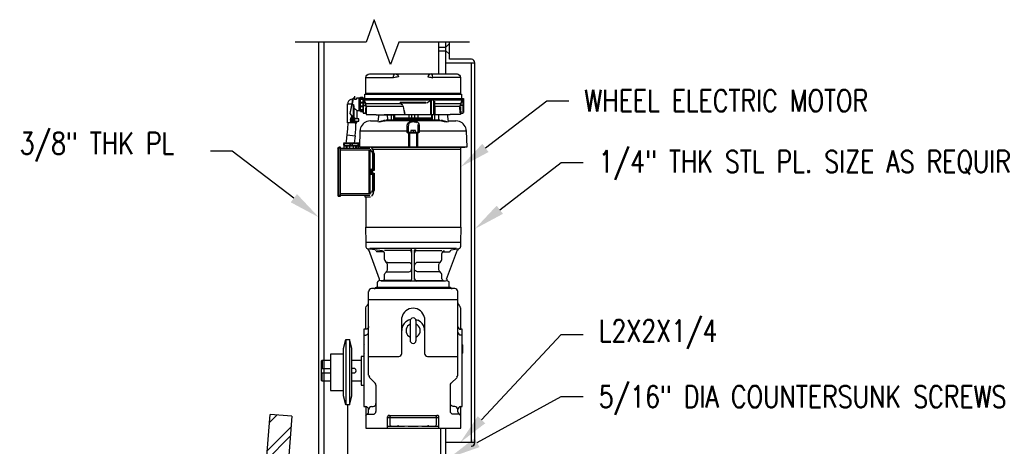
# Model space of a CAD drawing. Header units: inches. Extents: x -25 to 869, y 6 to 168.
# Tile 2 of 11: x -25 to 43, y 120 to 149. Entities that reach past the tile are written whole.
import ezdxf
from ezdxf import colors
from ezdxf.entities.mleader import LeaderData, LeaderLine
from ezdxf.math import Vec2, Vec3

# ---------------------------------------------------------------- set-up
doc = ezdxf.new("R2010")
doc.units = ezdxf.units.IN
doc.header["$MEASUREMENT"] = 0
for name, color, linetype in [('A-DETL-THIN', 1, 'Continuous'), ('M-DETL-PATT', 1, 'Continuous'), ('S-ANNO-NOTE', 2, 'Continuous')]:
    doc.layers.add(name, color=color, linetype=linetype)
doc.styles.add('Annotative', font='romans.shx', dxfattribs={"width": 0.8, "height": 0.125})

msp = doc.modelspace()

# ---------------------------------------------------------------- hatches: boundary and pattern name
at = {"layer": 'M-DETL-PATT', "lineweight": -3}
h = msp.add_hatch(dxfattribs=at)
h.set_pattern_fill('FP_2', color=8, style=0, pattern_type=2)
h.set_pattern_definition([(45, (-85.1276, -2.9779), (-1.18794, 1.18794), []), (45, (-85.1276, -1.1779), (-1.18794, 1.18794), [])])
h.paths.add_polyline_path([(-7.486, 105.5294), (-6.2228, 121.7656), (-7.7182, 121.8819), (-8.9353, 106.2392), (-8.2307, 106.2392), (-8.0366, 106.2136), (-7.8557, 106.1387), (-7.7004, 106.0195), (-7.5812, 105.8642), (-7.5063, 105.6833), (-7.4891, 105.553)])

# ---------------------------------------------------------------- linework, layer by layer
at = {"layer": 'A-DETL-THIN', "lineweight": -3}
for p, q in [((-0.5503, 149.041), (-1.1128, 147.4956)), ((0.5747, 145.9501), (-0.5503, 149.041)), ((-1.1128, 147.4956), (-5.9864, 147.4956)), ((-4.3647, 99.7367), (-4.3647, 147.4956)), ((-3.9914, 115.235), (-3.9914, 147.4956)), ((1.1372, 147.4956), (0.5747, 145.9501)), ((6.0108, 147.4956), (1.1372, 147.4956)), ((3.887, 147.4956), (3.887, 145.3178)), ((3.887, 147.1565), (4.3853, 147.1565)), ((4.3853, 145.3178), (4.3853, 147.4956)), ((4.3853, 147.1565), (4.6353, 147.4063)), ((4.6353, 146.3177), (4.6353, 147.4956)), ((3.887, 146.9084), (4.3869, 146.9084)), ((4.3869, 146.9084), (4.6353, 146.6598)), ((4.3853, 146.0677), (6.3853, 146.0677)), ((6.1386, 146.3209), (4.6353, 146.3177)), ((6.1353, 146.0677), (6.1353, 119.9478)), ((6.3853, 119.9478), (6.3853, 146.0677)), ((-1.1236, 145.0636), (-1.1033, 145.1551)), ((-1.1033, 145.1551), (-1.0524, 145.2365)), ((-1.0524, 145.2365), (-0.9711, 145.2873)), ((-0.9711, 145.2873), (-0.8795, 145.3077)), ((-0.8795, 145.3077), (5.151, 145.3077)), ((0.7781, 145.0636), (0.7883, 145.1551)), ((0.7883, 145.1551), (0.8086, 145.2365)), ((0.8086, 145.2365), (0.8391, 145.2873)), ((0.8391, 145.2873), (0.8798, 145.3077)), ((0.8798, 145.3077), (0.9611, 145.2975)), ((0.9611, 145.2975), (1.0425, 145.2466)), ((1.073, 145.1043), (1.012, 145.0941)), ((1.0425, 145.2466), (1.0933, 145.1856)), ((1.1239, 145.1043), (1.073, 145.1043)), ((1.0933, 145.1856), (1.1239, 145.1043)), ((3.1679, 145.1856), (3.1374, 145.1043)), ((3.1374, 145.1043), (3.1883, 145.1043)), ((3.2188, 145.2466), (3.1679, 145.1856)), ((3.1883, 145.1043), (3.2493, 145.0941)), ((3.3001, 145.2975), (3.2188, 145.2466)), ((3.3815, 145.3077), (3.3001, 145.2975)), ((3.4222, 145.2873), (3.3815, 145.3077)), ((3.4527, 145.2365), (3.4222, 145.2873)), ((3.473, 145.1551), (3.4527, 145.2365)), ((3.4832, 145.0636), (3.473, 145.1551)), ((5.151, 145.3077), (5.2425, 145.2873)), ((5.2425, 145.2873), (5.3239, 145.2365)), ((5.3239, 145.2365), (5.3747, 145.1551)), ((5.3747, 145.1551), (5.395, 145.0636)), ((-1.1338, 143.9723), (-1.1338, 145.0636)), ((-1.1338, 145.0636), (0.7781, 145.0636)), ((0.8594, 145.0738), (0.7781, 145.0534)), ((0.9408, 145.0839), (0.8594, 145.0738)), ((1.012, 145.0941), (0.9408, 145.0839)), ((3.2493, 145.0941), (3.3205, 145.0839)), ((3.3205, 145.0839), (3.4018, 145.0738)), ((3.4018, 145.0738), (3.4832, 145.0534)), ((5.395, 145.0636), (3.4832, 145.0636)), ((5.395, 145.0636), (5.395, 143.9723)), ((-1.9067, 143.7791), (-1.9067, 143.5553)), ((-1.8761, 143.5553), (-1.8761, 143.7791)), ((-1.1948, 143.6265), (-1.1948, 143.9113)), ((-1.1948, 143.9113), (5.4561, 143.9113)), ((-1.1643, 143.9418), (5.4256, 143.9418)), ((5.395, 143.9723), (-1.1338, 143.9723)), ((5.4561, 143.9113), (5.4561, 143.6265)), ((-2.3846, 141.9485), (-2.3846, 143.2604)), ((-2.3846, 143.2604), (-2.0728, 143.2604)), ((-2.3643, 143.3519), (-2.3745, 143.2604)), ((-2.3134, 143.4435), (-2.3643, 143.3519)), ((-2.2524, 143.5045), (-2.3134, 143.4435)), ((-2.1609, 143.5553), (-2.2524, 143.5045)), ((-2.2117, 142.5791), (-1.9982, 143.6265)), ((-2.2016, 142.5791), (-2.0694, 143.2197)), ((-2.0694, 143.5655), (-2.1609, 143.5553)), ((-1.988, 143.6367), (-2.0694, 143.2197)), ((-2.0085, 143.5757), (-2.0694, 143.5757)), ((-2.0694, 143.5757), (-2.0694, 143.2774)), ((-2.0694, 143.2197), (-1.9778, 143.2197)), ((-1.927, 143.6367), (-1.988, 143.6367)), ((-1.9778, 142.3248), (-1.9778, 143.2197)), ((-1.9778, 143.2197), (-1.9677, 143.1587)), ((-1.9677, 143.1587), (-1.9677, 142.335)), ((-1.9677, 143.1587), (-1.9575, 143.1282)), ((-1.9575, 143.1282), (-1.9575, 142.335)), ((-1.927, 143.5655), (-1.927, 143.6367)), ((-1.9168, 143.5655), (-1.9168, 143.6265)), ((-1.7745, 143.5553), (-1.9168, 143.5553)), ((-1.7745, 143.6265), (-1.7745, 143.5655)), ((-1.5812, 143.6367), (-1.7643, 143.6367)), ((-1.7643, 143.6367), (-1.7643, 143.5757)), ((-1.5812, 142.8028), (-1.5812, 143.6367)), ((-1.5711, 143.6875), (-1.5711, 142.7519)), ((-1.5609, 142.7418), (-1.5609, 143.6977)), ((-1.5304, 143.6977), (-1.5304, 142.7418)), ((-1.5202, 142.7519), (-1.5202, 143.6875)), ((-1.51, 142.8638), (-1.51, 143.5757)), ((-1.4897, 142.7214), (-1.4897, 143.718)), ((-1.4897, 143.718), (-1.3372, 143.718)), ((-1.4897, 143.7079), (-1.3372, 143.7079)), ((-1.4897, 143.6469), (-1.3372, 143.6469)), ((-1.4897, 143.5757), (-1.3372, 143.5757)), ((-1.4897, 143.3621), (-1.3372, 143.3621)), ((-1.4897, 143.3316), (-1.3372, 143.3316)), ((-1.4897, 143.1079), (-1.3372, 143.1079)), ((-1.4897, 143.0774), (-1.3372, 143.0774)), ((-1.3372, 143.718), (-1.3372, 142.6502)), ((-1.3372, 143.6265), (5.6086, 143.6265)), ((-1.3372, 143.1485), (-1.1236, 143.1485)), ((-1.3067, 143.6265), (-1.3067, 142.6197)), ((-1.2761, 143.4943), (-1.266, 143.6265)), ((-1.1643, 143.2604), (-1.2761, 143.4943)), ((-1.2456, 143.6265), (-1.2456, 143.5045)), ((5.5171, 143.5045), (-1.2456, 143.5045)), ((-1.2456, 143.5045), (-1.1338, 143.2706)), ((-1.1338, 143.2706), (-1.1643, 143.2604)), ((-1.1236, 143.1485), (-1.1643, 143.2502)), ((-1.1033, 143.1485), (-1.1429, 143.2675)), ((-1.1338, 143.2706), (1.2459, 143.2706)), ((-1.1236, 143.1485), (-1.1236, 143.1079)), ((-1.1236, 143.1079), (-1.1134, 143.0774)), ((-1.0931, 143.0774), (-1.0931, 143.1485)), ((1.4594, 143.0774), (-1.0931, 143.0774)), ((-1.0931, 143.0774), (-1.0829, 143.0265)), ((1.2154, 143.3418), (1.3781, 143.3723)), ((1.2866, 143.3418), (1.2357, 143.3418)), ((3.0357, 143.2909), (1.2357, 143.2909)), ((1.3984, 143.1689), (1.2459, 143.2706)), ((1.2561, 143.2807), (1.3781, 143.1994)), ((1.3171, 143.3519), (1.2866, 143.3418)), ((2.9544, 143.3519), (1.3171, 143.3519)), ((1.3781, 143.3723), (2.9137, 143.3723)), ((1.3781, 143.1994), (1.4086, 143.1689)), ((1.5103, 142.8028), (1.4594, 143.0774)), ((2.9137, 143.3723), (2.9442, 143.3621)), ((2.9442, 143.3621), (3.0154, 143.3621)), ((2.9544, 143.3519), (2.9849, 143.3418)), ((2.9849, 143.3418), (3.0357, 143.3418)), ((3.1374, 143.3519), (3.0662, 143.3011)), ((3.2086, 143.3926), (3.1374, 143.3519)), ((3.2798, 143.4435), (3.2086, 143.3926)), ((3.3408, 143.4943), (3.2798, 143.4435)), ((3.3408, 142.518), (3.3408, 143.4943)), ((3.3713, 143.5045), (3.3713, 142.518)), ((3.5645, 142.518), (3.5645, 143.5045)), ((3.6052, 143.4333), (3.6052, 142.518)), ((3.6052, 143.2706), (5.4052, 143.2706)), ((3.6052, 143.1587), (3.6154, 143.1282)), ((3.6154, 143.1282), (3.6256, 143.0774)), ((5.3544, 143.0774), (3.6256, 143.0774)), ((3.6256, 143.0774), (3.6256, 142.518)), ((5.3544, 143.118), (5.3645, 143.1485)), ((5.3544, 142.9757), (5.3544, 143.118)), ((5.4154, 143.2706), (5.3747, 143.1485)), ((5.395, 143.1485), (5.3849, 143.1079)), ((5.3849, 143.0774), (5.395, 142.813)), ((5.395, 143.1485), (5.4357, 143.2502)), ((5.6086, 143.1485), (5.395, 143.1485)), ((5.4052, 143.2706), (5.5171, 143.5045)), ((5.4256, 143.2604), (5.5476, 143.4943)), ((5.5171, 143.5045), (5.5069, 143.6265)), ((5.5374, 143.6265), (5.5476, 143.4943)), ((5.5781, 142.6197), (5.5781, 143.6265)), ((5.6086, 143.6265), (5.6086, 142.6502)), ((-1.9982, 142.335), (-2.2016, 142.5791)), ((-1.9982, 142.335), (-2.2016, 142.5689)), ((-2.0999, 141.9485), (-2.0999, 142.4519)), ((-1.9409, 142.9362), (-1.9067, 142.9248)), ((-1.9067, 142.9248), (-1.8456, 142.8943)), ((-1.7439, 142.7926), (-1.7439, 142.2231)), ((-1.7338, 142.8028), (-1.5812, 142.8028)), ((-1.4897, 142.8638), (-1.3372, 142.8638)), ((-1.4897, 142.8028), (-1.3372, 142.8028)), ((-1.4897, 142.7316), (-1.3372, 142.7316)), ((-1.3372, 142.7214), (-1.4897, 142.7214)), ((-1.3067, 142.6197), (-1.1439, 142.6197)), ((-1.1338, 142.7824), (-1.1236, 142.8231)), ((-1.1134, 142.6604), (-1.1134, 142.518)), ((-1.1134, 142.518), (-0.4219, 142.518)), ((-1.0931, 142.9757), (-1.1033, 142.7316)), ((-1.1033, 142.7316), (-1.1033, 142.6706)), ((-1.0829, 143.0265), (-1.0931, 142.9757)), ((-0.4219, 142.5079), (0.7883, 142.5079)), ((-0.2592, 142.5079), (-0.2694, 142.1011)), ((0.1272, 142.518), (4.1442, 142.518)), ((0.3815, 142.1519), (0.3713, 142.5079)), ((0.6357, 142.1113), (0.6357, 142.5079)), ((0.8086, 142.1519), (0.7984, 142.518)), ((0.8391, 142.1519), (0.8289, 142.518)), ((0.8493, 142.518), (0.8594, 142.1519)), ((1.5306, 142.6604), (1.5103, 142.8028)), ((1.5103, 142.8028), (1.5408, 142.6604)), ((1.5611, 142.518), (1.5306, 142.6604)), ((1.5408, 142.6604), (1.5611, 142.518)), ((1.8256, 142.518), (1.8256, 142.274)), ((2.0391, 142.274), (2.0391, 142.518)), ((2.2323, 142.518), (2.2323, 142.274)), ((2.4459, 142.518), (2.4459, 142.274)), ((3.412, 142.1519), (3.4222, 142.518)), ((3.4323, 142.518), (3.4323, 142.1519)), ((3.4628, 142.1519), (3.4628, 142.518)), ((4.6832, 142.5079), (3.4832, 142.5079)), ((3.6357, 142.1113), (3.6357, 142.5079)), ((3.89, 142.1519), (3.9001, 142.5079)), ((4.5408, 142.1011), (4.5306, 142.5079)), ((5.3849, 142.518), (4.6832, 142.518)), ((5.3747, 142.7316), (5.3544, 142.9757)), ((5.3747, 142.6807), (5.3747, 142.7316)), ((5.3849, 142.5892), (5.3849, 142.518)), ((5.395, 142.7824), (5.4052, 142.7519)), ((5.4052, 142.7519), (5.4052, 142.6604)), ((5.4154, 142.6197), (5.5781, 142.6197)), ((-1.7439, 141.9485), (-2.3846, 141.9485)), ((-2.3745, 141.5418), (-2.3541, 141.9485)), ((-2.1914, 142.2333), (-2.2117, 142.1621)), ((-2.2117, 142.1621), (-2.1609, 142.1621)), ((-2.1609, 142.1113), (-2.2117, 142.1113)), ((-2.2117, 142.1113), (-2.1507, 141.9892)), ((-2.1507, 142.2943), (-2.1914, 142.2333)), ((-2.1609, 142.1621), (-2.1609, 142.1113)), ((-2.0999, 142.3045), (-2.1507, 142.3045)), ((-2.1507, 142.3045), (-2.1507, 141.9791)), ((-2.1507, 141.9791), (-2.0999, 141.9791)), ((-2.0999, 142.3452), (-2.007, 142.3452)), ((-2.0592, 142.3248), (-2.0999, 142.3248)), ((-2.0592, 141.9485), (-2.0592, 142.3248)), ((-2.0592, 142.2231), (-1.9982, 142.2231)), ((-2.0592, 142.0604), (-1.9982, 142.0604)), ((-1.8965, 142.335), (-1.9982, 142.335)), ((-1.9982, 141.9587), (-1.9982, 142.3248)), ((-1.988, 142.335), (-1.988, 141.9485)), ((-1.8965, 142.3248), (-1.988, 142.3248)), ((-1.8965, 141.9485), (-1.8965, 142.3248)), ((-1.8863, 141.9587), (-1.8863, 142.3146)), ((-1.6016, 142.2231), (-1.8863, 142.2231)), ((-1.8863, 142.0604), (-1.6016, 142.0604)), ((-1.8863, 141.9587), (-1.7439, 141.9587)), ((-1.8761, 142.2231), (-1.8761, 142.3146)), ((-1.8761, 142.0604), (-1.8761, 141.9587)), ((-1.8253, 141.5011), (-1.805, 141.9485)), ((-1.7439, 141.9587), (-1.7439, 142.0604)), ((-1.6016, 142.0604), (-1.6016, 142.2231)), ((-0.8084, 142.0807), (-0.9507, 142.0706)), ((-0.8084, 142.0909), (-0.2694, 142.0909)), ((-0.1982, 142.0502), (-0.1473, 142.0502)), ((-0.127, 142.0604), (-0.0761, 142.0604)), ((-0.0558, 142.0706), (-0.0151, 142.0807)), ((-0.0151, 142.0807), (0.0357, 142.0909)), ((0.0357, 142.0909), (0.1374, 142.1214)), ((0.1374, 142.1214), (0.1781, 142.1316)), ((0.1781, 142.1316), (0.2289, 142.1418)), ((0.2696, 142.1519), (0.8391, 142.1519)), ((0.3103, 142.1519), (0.3205, 142.1113)), ((0.3205, 142.1113), (0.351, 142.1011)), ((3.951, 142.0909), (0.351, 142.0909)), ((0.3917, 142.1519), (0.4018, 142.1113)), ((0.4018, 142.1113), (0.4425, 142.1011)), ((0.8188, 142.1113), (0.8086, 142.1519)), ((0.8493, 142.1011), (0.8188, 142.1113)), ((0.8493, 142.1113), (0.8391, 142.1519)), ((0.8798, 142.1011), (0.8493, 142.1113)), ((3.4154, 142.274), (0.8561, 142.274)), ((0.8569, 142.2435), (3.4145, 142.2435)), ((3.4018, 142.1214), (0.8696, 142.1214)), ((2.09, 142.0096), (2.0493, 141.9994)), ((2.0798, 142.0604), (2.2425, 142.0604)), ((2.1815, 142.0096), (2.09, 142.0096)), ((2.4764, 141.7858), (2.4662, 141.8265)), ((2.4764, 141.2875), (2.4764, 141.7858)), ((3.3815, 142.1011), (3.412, 142.1113)), ((3.412, 142.1113), (3.4222, 142.1519)), ((3.4222, 142.1011), (3.4527, 142.1113)), ((3.4323, 142.1519), (3.9713, 142.1519)), ((3.4527, 142.1113), (3.4628, 142.1519)), ((3.8289, 142.1011), (3.8696, 142.1113)), ((3.8696, 142.1113), (3.8798, 142.1519)), ((3.9205, 142.1011), (3.951, 142.1113)), ((3.951, 142.1113), (3.9611, 142.1519)), ((4.0425, 142.1418), (4.0933, 142.1316)), ((4.0933, 142.1316), (4.134, 142.1214)), ((4.134, 142.1214), (4.2357, 142.0909)), ((4.2357, 142.0909), (4.2764, 142.0807)), ((4.2764, 142.0807), (4.3272, 142.0706)), ((4.3476, 142.0604), (4.3883, 142.0604)), ((4.4086, 142.0502), (4.4696, 142.0502)), ((4.5408, 142.0909), (5.0696, 142.0909)), ((5.212, 142.0706), (5.0696, 142.0807)), ((-2.466, 140.6774), (-2.4039, 141.1329)), ((-2.4039, 141.1329), (-2.3745, 141.5418)), ((-2.4039, 141.1329), (-1.866, 141.0536)), ((-1.866, 141.0536), (-1.9386, 140.5426)), ((-1.866, 141.0536), (-1.8253, 141.5011)), ((-1.5406, 141.3689), (-1.5711, 140.2883)), ((-1.5202, 141.5011), (-1.5409, 141.3562)), ((1.7849, 141.3689), (-1.5406, 141.3689)), ((1.7544, 141.6435), (1.7137, 141.6435)), ((1.7239, 141.2875), (1.7239, 141.5824)), ((1.7645, 141.2468), (1.7239, 141.2875)), ((1.9272, 141.2875), (1.7239, 141.2875)), ((1.7544, 141.2875), (1.795, 141.2672)), ((1.7849, 141.674), (1.7849, 141.6231)), ((1.7849, 141.6231), (1.795, 141.2875)), ((1.8357, 141.2367), (1.7849, 141.2367)), ((1.8357, 140.2883), (1.8357, 141.2367)), ((1.8459, 141.2672), (2.4256, 141.2672)), ((2.3747, 141.2367), (1.8459, 141.2367)), ((1.8866, 141.2367), (1.8866, 140.2883)), ((1.9272, 141.2977), (2.3442, 141.2977)), ((2.2933, 141.4096), (1.9781, 141.4096)), ((1.9781, 141.4096), (1.9781, 141.2977)), ((2.1306, 141.3892), (2.1306, 141.2977)), ((2.2933, 141.2977), (2.2933, 141.4096)), ((2.5374, 141.2875), (2.3442, 141.2875)), ((2.3849, 140.2883), (2.3747, 141.2367)), ((2.4866, 141.2367), (2.3849, 141.2367)), ((2.4256, 141.2367), (2.4357, 140.2883)), ((2.4764, 141.2672), (2.5171, 141.2875)), ((5.812, 141.3689), (2.4866, 141.3689)), ((2.5476, 141.6435), (2.5069, 141.6435)), ((2.5476, 141.3689), (2.5374, 141.2875)), ((2.5476, 141.5824), (2.5476, 141.3689)), ((5.8018, 141.3587), (5.7815, 141.5011)), ((5.8425, 140.2883), (5.812, 141.3689)), ((-1.5914, 140.5324), (-2.6694, 140.5324)), ((-2.6694, 140.5324), (-2.6694, 140.4002)), ((-2.6694, 140.4002), (-1.5914, 140.4002)), ((-1.6016, 140.5426), (-2.6592, 140.5426)), ((-2.6592, 140.5324), (-2.6592, 140.4002)), ((-2.6592, 140.39), (-1.6016, 140.39)), ((-2.649, 140.5426), (-2.649, 140.39)), ((-2.6185, 140.5426), (-2.6185, 140.39)), ((-2.6084, 140.5324), (-2.6084, 140.4002)), ((-2.6084, 140.207), (-2.6084, 140.3595)), ((-2.6084, 140.3595), (-1.6524, 140.3595)), ((-2.5372, 140.3799), (-1.7134, 140.3799)), ((-2.4863, 140.5528), (-2.466, 140.6774)), ((-2.4761, 140.3595), (-2.4761, 140.207)), ((-2.4253, 140.3595), (-2.4253, 140.207)), ((-2.2423, 140.3595), (-2.2423, 140.207)), ((-2.2016, 140.4002), (-2.2016, 140.5324)), ((-2.1914, 140.5324), (-2.1914, 140.4002)), ((-2.1812, 140.5324), (-2.1812, 140.4002)), ((-2.0694, 140.5324), (-2.0694, 140.4002)), ((-2.0592, 140.5324), (-2.0592, 140.4002)), ((-1.9982, 140.3595), (-1.9982, 140.207)), ((-1.8355, 140.3595), (-1.8355, 140.207)), ((-1.7745, 140.3595), (-1.7745, 140.207)), ((-1.6524, 140.4002), (-1.6524, 140.5324)), ((-1.6524, 140.3595), (-1.6524, 140.207)), ((-1.6422, 140.39), (-1.6422, 140.5426)), ((-1.6016, 140.39), (-1.6016, 140.5426)), ((-1.5914, 140.5324), (-1.5914, 140.4002)), ((-3.0456, 140.207), (-3.0355, 140.2477)), ((-3.0456, 140.207), (-3.0456, 136.9527)), ((-2.9948, 140.207), (-3.0456, 140.207)), ((-3.0355, 140.2477), (-2.9948, 140.2578)), ((-2.9948, 136.9019), (-2.9948, 140.268)), ((-2.8829, 140.268), (-2.9948, 140.268)), ((-2.9948, 140.2172), (-2.8829, 140.2172)), ((-2.8829, 136.9019), (-2.8829, 140.268)), ((-2.8829, 140.207), (-0.8592, 140.207)), ((-0.7982, 140.0748), (-2.8829, 140.0748)), ((-1.5711, 140.2883), (5.8425, 140.2883)), ((-1.0524, 140.2578), (-1.4287, 140.2578)), ((-1.1846, 140.207), (-1.1846, 140.2578)), ((-0.8897, 138.7019), (-0.8897, 140.0748)), ((-0.8287, 138.7019), (-0.8287, 140.0239)), ((-0.8287, 140.0239), (-0.7473, 140.0239)), ((-0.7982, 140.1256), (-0.7982, 140.0646)), ((5.69, 140.2578), (-0.7778, 140.2578)), ((-0.6965, 139.9629), (-0.7473, 140.0138)), ((-0.6456, 139.79), (-0.6558, 139.8205)), ((-0.6456, 138.6714), (-0.6456, 139.7697)), ((-0.6456, 139.7697), (-0.605, 139.7697)), ((-0.6355, 140.146), (5.395, 140.146)), ((-0.605, 139.7697), (-0.605, 138.6714)), ((-0.5745, 138.6714), (-0.5745, 139.8002)), ((-0.5643, 139.8409), (-0.5643, 138.6714)), ((-0.4422, 140.268), (-0.5134, 140.268)), ((0.4222, 140.268), (0.1069, 140.268)), ((0.6357, 140.268), (1.7645, 140.268)), ((1.7645, 140.2782), (1.9272, 140.2782)), ((2.3442, 140.2782), (2.5069, 140.2782)), ((2.5069, 140.268), (3.5645, 140.268)), ((3.5747, 140.268), (3.6357, 140.268)), ((3.8391, 140.2578), (3.8289, 140.2883)), ((4.1645, 140.268), (3.8493, 140.268)), ((4.7137, 140.268), (4.7849, 140.268)), ((5.0493, 140.268), (5.2527, 140.268)), ((5.2628, 140.268), (5.3239, 140.268)), ((5.395, 140.2578), (5.395, 134.7627)), ((5.5781, 140.2883), (5.5883, 140.2578)), ((-0.91, 138.6409), (-0.9202, 138.5799)), ((-0.9202, 138.5799), (-0.91, 138.5189)), ((-0.8897, 138.6816), (-0.91, 138.6409)), ((-0.8999, 138.6307), (-0.91, 138.5799)), ((-0.91, 138.5799), (-0.8999, 138.529)), ((-0.91, 138.5189), (-0.8897, 138.4782)), ((-0.8795, 138.6714), (-0.8999, 138.6307)), ((-0.8795, 138.6612), (-0.8999, 138.6104)), ((-0.8999, 138.6104), (-0.8999, 138.5494)), ((-0.8999, 138.6002), (-0.8124, 138.6002)), ((-0.8084, 138.5697), (-0.8999, 138.5595)), ((-0.8592, 138.5595), (-0.8999, 138.5595)), ((-0.8999, 138.5494), (-0.8795, 138.4985)), ((-0.8999, 138.529), (-0.8795, 138.4883)), ((-0.8592, 138.7019), (-0.8897, 138.6816)), ((-0.8897, 138.4782), (-0.8592, 138.4578)), ((-0.8897, 137.085), (-0.8897, 138.4578)), ((-0.8185, 138.4578), (-0.8795, 138.4578)), ((-0.7372, 138.7019), (-0.8592, 138.7019)), ((-0.8287, 138.6816), (-0.8592, 138.7019)), ((-0.8287, 138.6714), (-0.8592, 138.6816)), ((-0.8592, 138.6002), (-0.8592, 138.6816)), ((-0.8592, 138.5595), (-0.8084, 138.5697)), ((-0.8592, 138.4782), (-0.8592, 138.5595)), ((-0.8592, 138.4782), (-0.8287, 138.4883)), ((-0.8592, 138.4578), (-0.8287, 138.4782)), ((-0.8389, 138.6816), (-0.8389, 138.6002)), ((-0.8389, 138.5636), (-0.8389, 138.4782)), ((-0.7982, 138.7426), (-0.8287, 138.7019)), ((-0.8084, 138.6409), (-0.8287, 138.6816)), ((-0.8185, 138.6307), (-0.8287, 138.6714)), ((-0.8287, 138.4883), (-0.8185, 138.529)), ((-0.8287, 138.4782), (-0.8084, 138.5189)), ((-0.8287, 137.1358), (-0.8287, 138.4578)), ((-0.8287, 138.4578), (-0.7982, 138.4172)), ((-0.8084, 138.5799), (-0.8185, 138.6307)), ((-0.8185, 138.529), (-0.8084, 138.5799)), ((-0.7982, 138.5799), (-0.8084, 138.6409)), ((-0.8084, 138.5189), (-0.7982, 138.5799)), ((-0.7372, 138.4578), (-0.8084, 138.4578)), ((-0.7677, 138.7528), (-0.7982, 138.7426)), ((-0.7982, 138.4172), (-0.7677, 138.407)), ((-0.7778, 138.5799), (-0.6965, 138.5799)), ((-0.7372, 138.7426), (-0.7677, 138.7528)), ((-0.7677, 138.407), (-0.7372, 138.4172)), ((-0.7067, 138.7426), (-0.7372, 138.7528)), ((-0.7067, 138.7019), (-0.7372, 138.7426)), ((-0.6965, 138.5799), (-0.7372, 138.7019)), ((-0.6965, 138.5799), (-0.7372, 138.4578)), ((-0.7372, 138.4172), (-0.7067, 138.4578)), ((-0.7372, 138.407), (-0.7067, 138.4172)), ((-0.6761, 138.7019), (-0.7067, 138.7426)), ((-0.6863, 138.5799), (-0.7067, 138.7019)), ((-0.7067, 138.4578), (-0.6863, 138.5799)), ((-0.7067, 138.4172), (-0.6761, 138.4578)), ((-0.666, 138.6511), (-0.6761, 138.7019)), ((-0.6761, 138.4578), (-0.666, 138.5087)), ((-0.5643, 138.6714), (-0.67, 138.6714)), ((-0.67, 138.4883), (-0.5643, 138.4883)), ((-0.6558, 138.5799), (-0.666, 138.6511)), ((-0.666, 138.5087), (-0.6558, 138.5799)), ((-0.6456, 137.39), (-0.6456, 138.4883)), ((-0.605, 138.4883), (-0.605, 137.39)), ((-0.5745, 137.3087), (-0.5745, 138.4883)), ((-0.5643, 138.4883), (-0.5643, 137.2883)), ((-2.8829, 137.085), (-0.7982, 137.085)), ((-0.7473, 137.146), (-0.8185, 137.146)), ((-0.7982, 137.0951), (-0.7982, 137.0341)), ((-0.7473, 136.9019), (-0.6708, 136.9784)), ((-0.6965, 136.9222), (-0.6761, 136.9629)), ((-0.605, 137.39), (-0.6456, 137.39)), ((-0.6456, 137.0443), (-0.605, 137.1256)), ((-0.605, 137.1256), (-0.5948, 137.1663)), ((-0.5948, 137.1663), (-0.5846, 137.2172)), ((-0.5846, 137.268), (-0.5745, 137.3087)), ((-0.5846, 137.2172), (-0.5846, 137.268)), ((-3.0456, 136.9527), (-2.9948, 136.9527)), ((-3.0456, 136.9527), (-3.0355, 136.9121)), ((-3.0355, 136.9121), (-2.9948, 136.9019)), ((-2.8829, 136.9426), (-2.9948, 136.9426)), ((-2.9948, 136.9019), (-2.8829, 136.9019)), ((-0.8592, 136.9527), (-2.8829, 136.9527)), ((-1.1846, 136.9527), (-1.1846, 136.8612)), ((-1.1846, 136.8612), (-0.8084, 136.8612)), ((-1.1236, 136.8612), (-1.1236, 134.7627)), ((-1.1134, 133.7073), (-1.1338, 134.7627)), ((-1.1338, 134.7627), (5.4052, 134.7627)), ((5.4052, 134.7627), (5.3849, 133.7073)), ((5.4052, 133.7073), (-1.1338, 133.7073)), ((-1.1338, 133.7073), (-1.1338, 133.4124)), ((5.4052, 133.4124), (5.4052, 133.7073)), ((-1.1236, 133.4124), (-1.1134, 133.3615)), ((-1.1134, 133.3615), (-1.0728, 133.3209)), ((-1.0728, 133.3209), (-1.0321, 133.3005)), ((-1.0219, 133.3005), (-0.005, 133.1582)), ((-0.9609, 133.2598), (-1.0117, 133.2904)), ((-0.9202, 133.1988), (-0.9609, 133.2598)), ((-0.1778, 131.203), (-0.9202, 133.209)), ((5.1205, 133.3005), (-0.849, 133.3005)), ((-0.4524, 133.1988), (-0.4931, 133.2192)), ((-0.4321, 133.148), (-0.4524, 133.1988)), ((-0.4117, 133.1378), (-0.4016, 133.0971)), ((-0.4016, 133.0971), (-0.3609, 133.087)), ((0.0459, 133.0768), (-0.3609, 133.0768)), ((0.0764, 133.1175), (-0.005, 133.148)), ((0.1069, 133.0565), (0.0459, 133.0666)), ((0.1374, 133.0463), (0.0764, 133.1175)), ((0.1476, 133.0158), (0.1069, 133.0565)), ((0.1578, 132.9548), (0.1374, 133.0463)), ((0.1578, 132.9548), (0.1476, 133.0158)), ((1.9171, 133.1582), (0.1578, 133.1582)), ((0.1578, 132.5468), (0.1578, 132.9548)), ((1.9781, 133.2802), (1.9171, 133.2904)), ((1.9781, 133.1378), (1.9171, 133.148)), ((2.0188, 133.2395), (1.9781, 133.2802)), ((2.0188, 133.0971), (1.9781, 133.1378)), ((2.0289, 133.1785), (2.0188, 133.2395)), ((2.0289, 133.0361), (2.0188, 133.0971)), ((2.0391, 131.1725), (2.0391, 133.1785)), ((2.2323, 131.1725), (2.2323, 133.1785)), ((2.2527, 133.2395), (2.2425, 133.1785)), ((2.2527, 133.0971), (2.2425, 133.0361)), ((2.3035, 133.2802), (2.2527, 133.2395)), ((2.3035, 133.1378), (2.2527, 133.0971)), ((2.3544, 133.2904), (2.3035, 133.2802)), ((2.3544, 133.148), (2.3035, 133.1378)), ((2.3544, 133.1582), (4.1035, 133.1582)), ((4.1035, 132.5468), (4.1035, 132.9548)), ((4.134, 133.0463), (4.1137, 132.9548)), ((4.1137, 132.9548), (4.1239, 133.0158)), ((4.1239, 133.0158), (4.1747, 133.0565)), ((4.195, 133.1175), (4.134, 133.0463)), ((4.1747, 133.0565), (4.2256, 133.0666)), ((4.2764, 133.148), (4.195, 133.1175)), ((4.2256, 133.0768), (4.6323, 133.0768)), ((4.4391, 131.203), (5.1917, 133.209)), ((4.6323, 133.087), (4.673, 133.0971)), ((4.673, 133.0971), (4.6832, 133.1378)), ((4.7035, 133.148), (4.7239, 133.1988)), ((4.7239, 133.1988), (4.7645, 133.2192)), ((4.7645, 133.2192), (5.2832, 133.3005)), ((5.2323, 133.2598), (5.1917, 133.1988)), ((5.2832, 133.2904), (5.2323, 133.2598)), ((5.3035, 133.3005), (5.3442, 133.3209)), ((5.3442, 133.3209), (5.3849, 133.3615)), ((5.3849, 133.3615), (5.395, 133.4124)), ((0.1679, 132.5468), (0.1781, 132.4756)), ((0.1781, 132.4756), (0.2289, 132.4146)), ((0.2289, 132.4146), (0.29, 132.3637)), ((0.3306, 132.3027), (0.2594, 132.3739)), ((0.29, 132.3637), (0.3611, 132.3536)), ((0.3611, 132.201), (0.3306, 132.3027)), ((0.3611, 132.3434), (1.8357, 132.3434)), ((1.8357, 132.3434), (1.9069, 132.3332)), ((1.9069, 132.3332), (1.9679, 132.2824)), ((1.9679, 132.2824), (2.0188, 132.2214)), ((2.0188, 132.2214), (2.0289, 132.1502)), ((2.2425, 132.2214), (2.2323, 132.1502)), ((2.2933, 132.2824), (2.2425, 132.2214)), ((2.3544, 132.3332), (2.2933, 132.2824)), ((2.4256, 132.3434), (2.3544, 132.3332)), ((3.9103, 132.3434), (2.4256, 132.3434)), ((3.9103, 132.3536), (3.9815, 132.3637)), ((3.9103, 132.201), (3.9408, 132.3027)), ((3.9408, 132.3027), (4.012, 132.3739)), ((3.9815, 132.3637), (4.0425, 132.4146)), ((4.0425, 132.4146), (4.0933, 132.4756)), ((4.0933, 132.4756), (4.1035, 132.5468)), ((0.1679, 131.5081), (0.1781, 131.5792)), ((0.1781, 131.5792), (0.2289, 131.6403)), ((0.2289, 131.6403), (0.29, 131.6911)), ((0.2594, 131.6708), (0.3306, 131.742)), ((0.29, 131.6911), (0.3611, 131.7013)), ((0.3306, 131.742), (0.3611, 131.8437)), ((0.3611, 131.8437), (0.3611, 132.201)), ((0.3611, 131.7013), (1.8357, 131.7013)), ((1.8357, 131.7013), (1.9069, 131.7114)), ((1.9069, 131.7114), (1.9679, 131.7623)), ((1.9679, 131.7623), (2.0188, 131.8233)), ((2.0188, 131.8233), (2.0289, 131.8945)), ((2.2425, 131.8233), (2.2323, 131.8945)), ((2.2933, 131.7623), (2.2425, 131.8233)), ((2.3544, 131.7114), (2.2933, 131.7623)), ((2.4256, 131.7013), (2.3544, 131.7114)), ((3.9103, 131.7013), (2.4256, 131.7013)), ((3.9103, 131.8437), (3.9103, 132.201)), ((3.9408, 131.742), (3.9103, 131.8437)), ((3.9815, 131.6911), (3.9103, 131.7013)), ((4.012, 131.6708), (3.9408, 131.742)), ((4.0425, 131.6403), (3.9815, 131.6911)), ((4.0933, 131.5792), (4.0425, 131.6403)), ((4.1035, 131.5081), (4.0933, 131.5792)), ((-0.3304, 130.9996), (-0.3406, 130.9487)), ((-0.3406, 130.9487), (-0.3406, 130.6538)), ((-0.2897, 131.0403), (-0.3304, 130.9996)), ((-0.249, 131.0606), (-0.2897, 131.0403)), ((-0.2592, 131.0606), (-0.2083, 131.0911)), ((0.0561, 131.1114), (-0.2433, 131.0702)), ((-0.2083, 131.0911), (-0.1778, 131.142)), ((-0.1778, 131.142), (-0.1778, 131.1928)), ((4.3679, 131.0606), (-0.0965, 131.0606)), ((0.0662, 131.1114), (0.1069, 131.1318)), ((0.1069, 131.1318), (0.1476, 131.1725)), ((0.1476, 131.1725), (0.1578, 131.2233)), ((0.1578, 131.2233), (0.1578, 131.5081)), ((1.9171, 131.1114), (0.1578, 131.1114)), ((1.9781, 131.1216), (1.9171, 131.1114)), ((1.9171, 131.0606), (1.9781, 131.0708)), ((2.0188, 131.1725), (1.9781, 131.1216)), ((1.9781, 131.0708), (2.0188, 131.1216)), ((2.0289, 131.2233), (2.0188, 131.1725)), ((2.0188, 131.1216), (2.0289, 131.1725)), ((2.2425, 131.2233), (2.2527, 131.1725)), ((2.2425, 131.1725), (2.2527, 131.1216)), ((2.2527, 131.1725), (2.3035, 131.1216)), ((2.2527, 131.1216), (2.3035, 131.0708)), ((2.3035, 131.1216), (2.3544, 131.1114)), ((2.3035, 131.0708), (2.3544, 131.0606)), ((2.3544, 131.1114), (4.1035, 131.1114)), ((4.1035, 131.2233), (4.1035, 131.5081)), ((4.1137, 131.2233), (4.1239, 131.1725)), ((4.1239, 131.1725), (4.1645, 131.1318)), ((4.1645, 131.1318), (4.2052, 131.1114)), ((4.2052, 131.1114), (4.5147, 131.0702)), ((4.4493, 131.1928), (4.4493, 131.142)), ((4.4493, 131.142), (4.4798, 131.0911)), ((4.4798, 131.0911), (4.5306, 131.0606)), ((4.5611, 131.0403), (4.5205, 131.0606)), ((4.6018, 130.9996), (4.5611, 131.0403)), ((4.612, 130.9487), (4.6018, 130.9996)), ((4.612, 130.6538), (4.612, 130.9487)), ((-0.9406, 124.5826), (-0.9406, 130.3487)), ((-0.9202, 130.4199), (-0.9304, 130.3487)), ((-0.8694, 130.4809), (-0.9202, 130.4199)), ((-0.8084, 130.5318), (-0.8694, 130.4809)), ((-0.7372, 130.542), (-0.8084, 130.5318)), ((5.0086, 130.542), (-0.7372, 130.542)), ((-0.5439, 130.542), (-0.4829, 130.5521)), ((-0.4829, 130.5521), (-0.4422, 130.603)), ((-0.4422, 130.603), (-0.4321, 130.6538)), ((-0.4219, 130.6538), (4.6934, 130.6538)), ((4.7035, 130.6538), (4.7137, 130.603)), ((4.7137, 130.603), (4.7645, 130.5521)), ((4.7645, 130.5521), (4.8154, 130.542)), ((5.0798, 130.5318), (5.0086, 130.542)), ((5.1408, 130.4809), (5.0798, 130.5318)), ((5.1917, 130.4199), (5.1408, 130.4809)), ((5.2018, 130.3487), (5.1917, 130.4199)), ((5.2018, 124.5826), (5.2018, 130.3487)), ((-0.9711, 129.4742), (-0.9406, 129.5657)), ((5.2018, 129.7813), (-0.9406, 129.7813)), ((5.212, 129.5657), (5.2425, 129.4742)), ((-1.1338, 129.2199), (-1.1033, 129.3216)), ((-1.1338, 127.7454), (-1.1338, 129.2199)), ((-1.1033, 129.3216), (-1.0321, 129.3826)), ((-1.0321, 129.403), (-0.9711, 129.4742)), ((5.2425, 129.4742), (5.3137, 129.403)), ((5.3645, 129.3216), (5.3035, 129.3826)), ((5.395, 129.2199), (5.3645, 129.3216)), ((5.4052, 127.7454), (5.4052, 129.2199)), ((1.3476, 128.4165), (1.3578, 128.5589)), ((1.3476, 126.0776), (1.3476, 128.4165)), ((1.9476, 128.4165), (1.8052, 128.3657)), ((1.9374, 128.3454), (1.9476, 128.4165)), ((1.9374, 126.9623), (1.9374, 128.3454)), ((2.3239, 128.3454), (2.3137, 128.4165)), ((2.3137, 128.4165), (2.4561, 128.3657)), ((2.334, 126.9623), (2.334, 128.3454)), ((2.9035, 128.5589), (2.9137, 128.4165)), ((2.9239, 128.4165), (2.9239, 126.0776)), ((-1.1338, 127.7454), (-1.2558, 127.7454)), ((-1.2558, 127.7454), (-1.2558, 122.4369)), ((-1.0626, 127.7555), (-1.1338, 127.7454)), ((-1.0016, 127.8064), (-1.0626, 127.7555)), ((-0.9507, 127.8674), (-1.0016, 127.8064)), ((-1.0016, 127.4199), (-0.9507, 127.4809)), ((-0.9406, 127.9386), (-0.9507, 127.8674)), ((-0.9507, 127.4809), (-0.9406, 127.5521)), ((1.3578, 127.8064), (1.3476, 127.6538)), ((1.9374, 128.1013), (1.8357, 128.0403)), ((2.4256, 128.0403), (2.3239, 128.1013)), ((2.9137, 127.6538), (2.9035, 127.8064)), ((5.212, 127.9386), (5.2222, 127.8674)), ((5.212, 127.5521), (5.2222, 127.4809)), ((5.2222, 127.8674), (5.273, 127.8064)), ((5.2222, 127.4809), (5.273, 127.4199)), ((5.273, 127.8064), (5.334, 127.7555)), ((5.334, 127.7555), (5.4052, 127.7454)), ((5.5171, 127.7454), (5.4052, 127.7454)), ((5.5171, 122.4369), (5.5171, 127.7454)), ((-2.6592, 126.4132), (-2.5067, 127.0335)), ((-2.5067, 127.0335), (-2.2423, 127.0335)), ((-2.5067, 127.0335), (-2.5067, 122.5487)), ((-2.2423, 127.0335), (-2.2423, 122.5487)), ((-2.0897, 126.4132), (-2.2423, 127.0335)), ((-1.2558, 127.3487), (-1.1338, 127.3487)), ((-1.1338, 127.3589), (-1.0626, 127.3691)), ((-1.0626, 127.3691), (-1.0016, 127.4199)), ((1.8357, 127.2674), (1.9374, 127.2064)), ((1.9476, 126.8911), (1.9374, 126.9623)), ((2.3137, 126.8911), (2.3239, 126.9623)), ((2.3239, 127.2064), (2.4256, 127.2674)), ((5.273, 127.4199), (5.334, 127.3691)), ((5.334, 127.3691), (5.4052, 127.3589)), ((5.5171, 127.3487), (5.4052, 127.3487)), ((-2.6592, 123.1691), (-2.6592, 126.4132)), ((-2.0897, 123.1691), (-2.0897, 126.4132)), ((-1.2456, 126.7182), (-1.2761, 126.6877)), ((-1.2761, 126.6877), (-1.2761, 126.0979)), ((5.5374, 126.6877), (5.5069, 126.7182)), ((5.5476, 126.0979), (5.5476, 126.6877)), ((-4.1439, 125.5894), (-4.205, 125.5487)), ((-4.205, 125.5487), (-4.205, 124.247)), ((-3.5643, 125.5894), (-4.1439, 125.5894)), ((-4.1439, 125.5894), (-4.1439, 125.0504)), ((-2.6592, 126.0369), (-3.5643, 126.0369)), ((-3.5643, 126.0369), (-3.5643, 123.5454)), ((-1.449, 125.5894), (-2.0897, 125.5894)), ((-1.2558, 125.8843), (-1.449, 125.8843)), ((-1.449, 125.8843), (-1.449, 123.9115)), ((-1.2761, 126.0979), (-1.2456, 126.0674)), ((-0.9406, 125.8843), (1.1544, 125.8843)), ((1.1544, 125.8843), (1.2256, 125.8945)), ((1.2256, 125.8945), (1.2866, 125.9454)), ((1.2866, 125.9454), (1.3374, 126.0064)), ((1.3374, 126.0064), (1.3476, 126.0776)), ((2.9239, 126.0776), (2.934, 126.0064)), ((2.934, 126.0064), (2.9849, 125.9454)), ((2.9849, 125.9454), (3.0459, 125.8945)), ((3.0459, 125.8945), (3.1171, 125.8843)), ((3.1171, 125.8843), (5.2018, 125.8843)), ((5.5069, 126.0674), (5.5374, 126.0979)), ((-4.205, 125.0504), (-3.5643, 125.0504)), ((-1.9575, 125.0504), (-2.0897, 125.0504)), ((-1.8863, 125.0403), (-1.9575, 125.0504)), ((-4.205, 124.7454), (-3.5643, 124.7454)), ((-4.205, 124.247), (-4.1439, 124.2064)), ((-4.1439, 124.2064), (-4.1439, 124.7454)), ((-4.1439, 124.2064), (-3.5643, 124.2064)), ((-2.0897, 124.7454), (-1.9575, 124.7454)), ((-2.0897, 124.2064), (-1.449, 124.2064)), ((-1.9575, 124.7454), (-1.8863, 124.7555)), ((-0.9304, 124.5826), (-0.9202, 124.5115)), ((-0.9202, 124.5115), (-0.8694, 124.4504)), ((-0.4829, 124.0437), (-0.8795, 124.4403)), ((4.7544, 124.0437), (5.151, 124.4403)), ((5.1408, 124.4504), (5.1917, 124.5115)), ((5.1917, 124.5115), (5.2018, 124.5826)), ((-3.5643, 123.5454), (-2.6592, 123.5454)), ((-1.449, 123.9115), (-1.2558, 123.9115)), ((-0.4422, 123.9725), (-0.4931, 124.0335)), ((-0.4321, 123.9013), (-0.4422, 123.9725)), ((-0.4219, 122.1013), (-0.4219, 123.9013)), ((4.6934, 123.9013), (4.7035, 123.9725)), ((4.6934, 122.1013), (4.6934, 123.9013)), ((4.7035, 123.9725), (4.7544, 124.0335)), ((-2.5067, 122.5487), (-2.6592, 123.1691)), ((-2.2423, 122.5487), (-2.0897, 123.1691)), ((-2.2423, 122.5487), (-2.5067, 122.5487)), ((-2.3643, 117.4926), (-2.3745, 122.5487)), ((-1.2558, 122.4369), (-1.1338, 122.4369)), ((-1.1338, 122.4369), (-1.1338, 120.9521)), ((-1.0626, 122.4165), (-1.1338, 122.4267)), ((-1.0016, 122.3657), (-1.0626, 122.4165)), ((-0.9507, 122.3047), (-1.0016, 122.3657)), ((-0.9406, 122.2335), (-0.9507, 122.3047)), ((-0.9507, 121.9996), (-0.9406, 122.0708)), ((-0.9406, 122.0708), (-0.9406, 122.2335)), ((-0.9202, 122.3047), (-0.9304, 122.2335)), ((-0.8694, 122.3657), (-0.9202, 122.3047)), ((-0.8084, 122.4165), (-0.8694, 122.3657)), ((-0.7372, 122.4267), (-0.8084, 122.4165)), ((-0.7372, 122.4369), (-0.6253, 122.4369)), ((-0.6253, 122.4369), (-0.5541, 122.447)), ((-0.5541, 122.447), (-0.4931, 122.4979)), ((-0.4931, 122.4979), (-0.4422, 122.5589)), ((-0.4422, 122.5589), (-0.4321, 122.6301)), ((-0.4422, 122.0301), (-0.4321, 122.1013)), ((4.7035, 122.5589), (4.6934, 122.6301)), ((4.7035, 122.0301), (4.6934, 122.1013)), ((4.7544, 122.4979), (4.7035, 122.5589)), ((4.8154, 122.447), (4.7544, 122.4979)), ((4.8866, 122.4369), (4.8154, 122.447)), ((5.0086, 122.4369), (4.8866, 122.4369)), ((5.0798, 122.4165), (5.0086, 122.4267)), ((5.1408, 122.3657), (5.0798, 122.4165)), ((5.1917, 122.3047), (5.1408, 122.3657)), ((5.2018, 122.2335), (5.1917, 122.3047)), ((5.2018, 122.0708), (5.2018, 122.2335)), ((5.2222, 122.3047), (5.212, 122.2335)), ((5.212, 122.0708), (5.2222, 121.9996)), ((5.273, 122.3657), (5.2222, 122.3047)), ((5.334, 122.4165), (5.273, 122.3657)), ((5.4052, 122.4267), (5.334, 122.4165)), ((5.4052, 120.9521), (5.4052, 122.4369)), ((5.4052, 122.4369), (5.5171, 122.4369)), ((-8.9353, 106.2392), (-7.7182, 121.8819)), ((-6.2228, 121.7656), (-7.7182, 121.8819)), ((-6.2228, 121.7656), (-7.4937, 105.431)), ((-1.1236, 121.786), (-1.1134, 121.847)), ((-1.1134, 121.847), (-1.0626, 121.8877)), ((-1.0626, 121.8877), (-1.0016, 121.9284)), ((-1.0626, 121.8877), (-1.0117, 121.8979)), ((-1.0117, 121.8979), (-0.6253, 121.8979)), ((-1.0016, 121.9284), (-0.9507, 121.9996)), ((-0.6253, 121.9081), (-0.5541, 121.9182)), ((-0.5541, 121.9182), (-0.4931, 121.9691)), ((-0.4931, 121.9691), (-0.4422, 122.0301)), ((0.3611, 120.9521), (0.3611, 121.725)), ((0.3611, 121.6742), (3.9103, 121.6742)), ((0.3815, 121.7759), (0.3713, 121.725)), ((0.4222, 121.8064), (0.3815, 121.7759)), ((0.4628, 121.8165), (0.4222, 121.8064)), ((0.4628, 121.8267), (3.8086, 121.8267)), ((0.5137, 121.8064), (0.4628, 121.8165)), ((0.5442, 121.7759), (0.5137, 121.8064)), ((0.5239, 121.6742), (0.5239, 121.1962)), ((0.5544, 121.725), (0.5442, 121.7759)), ((0.5645, 121.6742), (0.5645, 121.725)), ((3.7069, 121.6742), (3.7069, 121.725)), ((3.7272, 121.7759), (3.7171, 121.725)), ((3.7679, 121.8064), (3.7272, 121.7759)), ((3.7476, 121.1962), (3.7476, 121.6742)), ((3.8086, 121.8165), (3.7679, 121.8064)), ((3.8595, 121.8064), (3.8086, 121.8165)), ((3.89, 121.7759), (3.8595, 121.8064)), ((3.9001, 121.725), (3.89, 121.7759)), ((3.9103, 120.9521), (3.9103, 121.725)), ((4.7544, 121.9691), (4.7035, 122.0301)), ((4.8154, 121.9182), (4.7544, 121.9691)), ((4.8866, 121.9081), (4.8154, 121.9182)), ((5.2832, 121.8979), (4.8866, 121.8979)), ((5.2222, 121.9996), (5.273, 121.9284)), ((5.273, 121.9284), (5.3306, 121.89)), ((5.3442, 121.8877), (5.2832, 121.8979)), ((5.3849, 121.847), (5.3442, 121.8877)), ((5.395, 121.786), (5.3849, 121.847)), ((-1.1338, 120.9521), (5.4052, 120.9521)), ((0.3611, 121.0843), (1.5408, 121.0843)), ((0.5239, 121.1962), (0.534, 121.1453)), ((0.534, 121.1453), (0.5849, 121.0945)), ((0.5849, 121.0945), (0.6357, 121.0843)), ((1.0323, 121.0843), (1.073, 121.0945)), ((1.1239, 121.1047), (1.0832, 121.0945)), ((1.1239, 121.1148), (1.795, 121.0843)), ((1.795, 121.0843), (2.4662, 121.0843)), ((2.4662, 121.0843), (3.1272, 121.1148)), ((2.7205, 121.0843), (3.9103, 121.0843)), ((3.1781, 121.0945), (3.1374, 121.1047)), ((3.1984, 121.0945), (3.2391, 121.0843)), ((3.6256, 121.0843), (3.6866, 121.0945)), ((3.6866, 121.0945), (3.7272, 121.1453)), ((3.7272, 121.1453), (3.7374, 121.1962)), ((4.012, 120.9521), (4.012, 115.235)), ((4.3853, 99.7367), (4.3853, 120.9521)), ((6.3853, 119.9478), (4.3853, 119.9478))]:
    msp.add_line(p, q, dxfattribs=at)
for centre, radius, start, end in [((6.1027, 146.0391), 0.2841, 5.766301, 82.73714), ((-2.4028, 142.096), 0.9588, 46.596254, 62.328391), ((2.1306, 128.4124), 0.7866, 10.73081, 169.26919), ((6.1167, 119.9663), 0.2692, 274.10805, 356.05988)]:
    msp.add_arc(centre, radius, start, end, dxfattribs=at)
for points in [[(-1.1236, 142.8231), (-1.1312, 142.9367), (-1.108, 142.9746), (-1.1134, 143.0774)], [(-1.1439, 142.6401), (-1.1475, 142.7087), (-1.128, 142.6457), (-1.1338, 142.7519)], [(5.3849, 142.6096), (5.3878, 142.6579), (5.3711, 142.6199), (5.3747, 142.6807)], [(-0.9507, 142.0706), (-1.2207, 142.0224), (-1.4721, 141.7711), (-1.5202, 141.5011)], [(0.351, 142.0909), (0.2006, 142.1002), (-0.1878, 141.9446), (-0.2897, 142.0197)], [(1.7239, 141.5824), (1.7062, 141.8875), (1.7494, 142.0521), (2.0798, 142.0604)], [(2.0493, 141.9994), (1.8318, 141.9896), (1.7956, 141.8738), (1.7849, 141.674)], [(2.3849, 141.9485), (2.3432, 141.9958), (2.2337, 141.9945), (2.1815, 142.0096)], [(2.2425, 142.0604), (2.3294, 142.0516), (2.393, 142.0284), (2.4662, 141.9791)], [(2.4866, 141.9485), (2.5491, 141.8919), (2.5513, 141.6584), (2.5476, 141.5824)], [(4.5611, 142.0197), (4.4618, 141.9492), (4.0864, 142.0875), (3.951, 142.0909)], [(5.7815, 141.5011), (5.7334, 141.7711), (5.482, 142.0224), (5.212, 142.0706)], [(-0.7372, 140.0239), (-0.6428, 139.9931), (-0.6236, 139.8746), (-0.605, 139.79)], [(-0.5745, 139.8002), (-0.5717, 139.9504), (-0.6245, 140.1383), (-0.727, 140.2477)], [(-0.6558, 139.8205), (-0.6539, 139.9015), (-0.6549, 139.8627), (-0.6871, 139.9354)], [(-0.5643, 139.8409), (-0.5726, 139.9577), (-0.5995, 140.0714), (-0.6558, 140.1765)], [(-0.6965, 137.2172), (-0.6499, 137.2865), (-0.659, 137.3112), (-0.6456, 137.39)], [(-0.605, 137.39), (-0.6141, 137.3192), (-0.6311, 137.2272), (-0.6863, 137.1765)], [(-0.6761, 136.9629), (-0.6007, 137.0568), (-0.5909, 137.1761), (-0.5643, 137.2883)], [(1.8052, 128.3657), (1.5293, 128.2176), (1.4486, 128.0972), (1.3578, 127.8064)], [(2.3137, 128.4165), (2.2074, 128.5837), (2.0539, 128.5837), (1.9476, 128.4165)], [(2.9035, 127.8064), (2.8127, 128.0972), (2.732, 128.2176), (2.4561, 128.3657)], [(1.8357, 128.0403), (1.5774, 127.8577), (1.5774, 127.4499), (1.8357, 127.2674)], [(2.4256, 127.2674), (2.6839, 127.4499), (2.6839, 127.8577), (2.4256, 128.0403)], [(1.9476, 126.8911), (2.0539, 126.724), (2.2074, 126.724), (2.3137, 126.8911)], [(-1.8863, 124.7555), (-1.7729, 124.8462), (-1.7728, 124.9496), (-1.8863, 125.0403)]]:
    msp.add_open_spline(points, degree=3, dxfattribs=at)

# ---------------------------------------------------------------- leaders
at = {"layer": 'S-ANNO-NOTE', "lineweight": -3}
ml = msp.add_multileader_mtext('Standard', dxfattribs=at)
ml.set_content('{\\C256;WHEEL ELECTRIC MOTOR}', color=2, style='Annotative')
ml.set_leader_properties(color=1)
ml.build(insert=Vec2(0, 0))
ml.multileader.update_dxf_attribs({"text_right_attachment_type": 3, "dogleg_length": 0.125, "arrow_head_size": 2.16, "scale": 12})
ctx = ml.context
ctx.base_point, ctx.scale, ctx.char_height, ctx.arrow_head_size, ctx.landing_gap_size, ctx.plane_origin = Vec3(12.8412, 143.4665), 12, 1.5, 2.16, 1.08, Vec3(-1.9002, 101.1444)
ctx.right_attachment = 3
notes = []
notes.append((ctx, [(0, (1, 1, 0), (11.3412, 143.4665), (1, 0), 1.5, [(0, [(5.395, 138.9081)], 0, [])])]))
ctx.mtext.insert, ctx.mtext.width, ctx.mtext.flow_direction = Vec3(13.9212, 144.2165), 23.013542, 5
ml = msp.add_multileader_mtext('Standard', dxfattribs=at)
ml.set_content('{\\C256;3/8" THK PL}', color=2, style='Annotative')
ml.set_leader_properties(color=1)
ml.build(insert=Vec2(0, 0))
ml.multileader.update_dxf_attribs({"text_right_attachment_type": 3, "dogleg_length": 0.125, "arrow_head_size": 2.16, "scale": 12})
ctx = ml.context
ctx.base_point, ctx.scale, ctx.char_height, ctx.arrow_head_size, ctx.landing_gap_size, ctx.plane_origin = Vec3(-26.0427, 140.2936), 12, 1.5, 2.16, 1.08, Vec3(2.9306, 97.6857)
ctx.right_attachment = 3
notes.append((ctx, [(0, (1, 1, 0), (-10.3256, 140.0078), (-1, 0), 1.5, [(0, [(-4.3647, 135.4494)], 0, [])])]))
ctx.mtext.insert, ctx.mtext.width, ctx.mtext.flow_direction = Vec3(-24.9627, 141.2936), 12.579448, 5
ml = msp.add_multileader_mtext('Standard', dxfattribs=at)
ml.set_content('{\\C256;1/4" THK STL PL. SIZE AS REQUIRED BY DOOR MFR FOR SELECTED WHEEL MOTOR REQUIREMENTS}', color=2, style='Annotative')
ml.set_leader_properties(color=1)
ml.build(insert=Vec2(0, 0))
ml.multileader.update_dxf_attribs({"text_right_attachment_type": 3, "dogleg_length": 0.125, "arrow_head_size": 2.16, "scale": 12})
ctx = ml.context
ctx.base_point, ctx.scale, ctx.char_height, ctx.arrow_head_size, ctx.landing_gap_size, ctx.plane_origin = Vec3(13.8315, 139.2131), 12, 1.5, 2.16, 1.08, Vec3(-0.91, 96.8909)
ctx.right_attachment = 3
notes.append((ctx, [(0, (1, 1, 0), (12.3315, 139.2131), (1, 0), 1.5, [(0, [(6.3853, 134.6547)], 0, [])])]))
ctx.mtext.insert, ctx.mtext.width, ctx.mtext.flow_direction = Vec3(14.9115, 140.0345), 26.698441, 5
ml = msp.add_multileader_mtext('Standard', dxfattribs=at)
ml.set_content('\\pxt3.2,6.4,9.6,12.8,16,19.2,22.4,25.6,28.8,32,35.2,38.4,41.6,44.8,48,51.2,54.4,57.6,60.8,64,67.2,70.4,73.6,76.8,80,83.2,86.4,89.6,92.8,96,99.2,102.4;{\\C256;L2X2X1/4}', color=2, style='Annotative')
ml.set_leader_properties(color=1)
ml.build(insert=Vec2(0, 0))
ml.multileader.update_dxf_attribs({"text_right_attachment_type": 3, "dogleg_length": 0.125, "arrow_head_size": 2.16, "scale": 12})
ctx = ml.context
ctx.base_point, ctx.scale, ctx.char_height, ctx.arrow_head_size, ctx.landing_gap_size, ctx.plane_origin = Vec3(13.8315, 127.3939), 12, 1.5, 2.16, 1.08, Vec3(-0.91, 82.1484)
ctx.right_attachment = 3
notes.append((ctx, [(0, (1, 1, 0), (12.3315, 127.3939), (1, 0), 1.5, [(0, [(5.3624, 119.9478)], 0, [])])]))
ctx.mtext.insert, ctx.mtext.width, ctx.mtext.flow_direction = Vec3(14.9115, 128.3939), 10.116514, 5
ml = msp.add_multileader_mtext('Standard', dxfattribs=at)
ml.set_content('{\\C256;5/16" DIA COUNTERSUNK SCREWS @ 6" OC AROUND PERIMETER}', color=2, style='Annotative')
ml.set_leader_properties(color=1)
ml.build(insert=Vec2(0, 0))
ml.multileader.update_dxf_attribs({"text_right_attachment_type": 3, "dogleg_length": 0.125, "arrow_head_size": 2.16, "scale": 12})
ctx = ml.context
ctx.base_point, ctx.scale, ctx.char_height, ctx.arrow_head_size, ctx.landing_gap_size, ctx.plane_origin = Vec3(13.8315, 123.1136), 12, 1.5, 2.16, 1.08, Vec3(-0.91, 77.6785)
ctx.right_attachment = 3
notes.append((ctx, [(0, (1, 1, 0), (12.3315, 123.1136), (1, 0), 1.5, [(0, [(4.637, 118.9177)], 0, [])])]))
ctx.mtext.insert, ctx.mtext.width, ctx.mtext.flow_direction = Vec3(14.9115, 123.8636), 23.326624, 5
for ctx, leaders in notes:
    for number, flags, end, landing, length, lines in leaders:
        leader = LeaderData()
        leader.index, (leader.has_last_leader_line, leader.has_dogleg_vector, leader.attachment_direction) = number, flags
        leader.last_leader_point, leader.dogleg_vector, leader.dogleg_length = Vec3(end), Vec3(landing), length
        for number, points, colour, breaks in lines:
            line = LeaderLine()
            line.index, line.vertices, line.color, line.breaks = number, Vec3.list(points), colors.encode_raw_color(colour), breaks
            leader.lines.append(line)
        ctx.leaders.append(leader)

doc.saveas('drawing.dxf')
